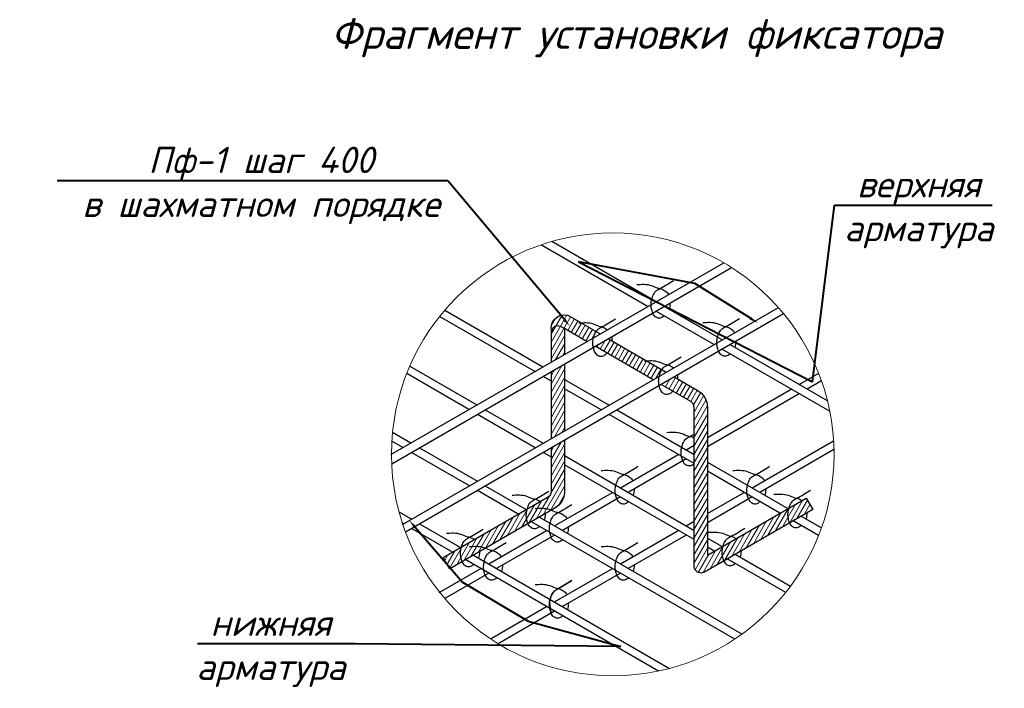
# Model space of a CAD drawing. Header units: millimetres. Extents: x -33345 to 4712671, y -3392 to 121473.
# Tile 216 of 256: x 1174133 to 1179743, y 53737 to 57544. Entities that reach past the tile are written whole.
import ezdxf
from ezdxf import colors
from ezdxf.entities.mleader import LeaderData, LeaderLine
from ezdxf.math import Vec2, Vec3

# ---------------------------------------------------------------- set-up
doc = ezdxf.new("R2010")
doc.units = ezdxf.units.MM
for name, color, linetype, lineweight in [('rrr', 5, 'Continuous', 13), ('STR. Vinoski', 220, 'Continuous', 13), ('КЖ Текст', 250, 'Continuous', 15)]:
    doc.layers.add(name, color=color, linetype=linetype, lineweight=lineweight)
doc.styles.get("Standard").update_dxf_attribs({"font": 'arial.ttf'})
doc.styles.add('ГОСТ 2.304', font='cs_gost2304.shx', dxfattribs={"oblique": 15})

# ---------------------------------------------------------------- blocks, each defined once
blk = doc.blocks.new('ADGSF')
at = {"layer": 'STR. Vinoski'}
h = blk.add_hatch(dxfattribs=at)
h.set_pattern_fill('ANSI31', color=0, scale=7.5, angle=15)
h.set_pattern_definition([(60, (-48494804.803, 22542901.186), (-20.6222299, 11.90625), [])])
edge = h.paths.add_edge_path()
edge.add_line((-47951710, 22645664.3), (-47951808.2, 22645607.6))
edge.add_spline(control_points=[(-47951808.2, 22645607.6), (-47951809.4, 22645603.3), (-47951812.2, 22645590.8), (-47951814.6, 22645570.5), (-47951812.2, 22645546.4), (-47951807, 22645531.3), (-47951803.7, 22645523.6), (-47951803.7, 22645523.6)], knot_values=[10.896922, 10.896922, 10.896922, 10.896922, 11.258507, 11.919764, 12.519257, 13.186993, 13.187028, 13.187028, 13.187028, 13.187028], degree=3, periodic=0)
edge.add_line((-47951803.7, 22645523.6), (-47951672.5, 22645599.3))
edge.add_line((-47951672.5, 22645599.3), (-47951710, 22645664.3))
edge = h.paths.add_edge_path()
edge.add_spline(control_points=[(-47951803.7, 22645523.6), (-47951803.7, 22645523.6), (-47951807, 22645531.3), (-47951812.2, 22645546.4), (-47951814.6, 22645570.5), (-47951812.2, 22645590.8), (-47951809.4, 22645603.3), (-47951808.2, 22645607.6)], knot_values=[10.896922, 10.896922, 10.896922, 10.896922, 10.896957, 11.564693, 12.164186, 12.825443, 13.187028, 13.187028, 13.187028, 13.187028], degree=3, periodic=0)
edge.add_line((-47951808.2, 22645607.6), (-47952183.2, 22645391.1))
edge.add_spline(control_points=[(-47952183.2, 22645391.1), (-47952184.4, 22645386.8), (-47952187.2, 22645374.3), (-47952189.6, 22645354), (-47952187.2, 22645329.9), (-47952182.1, 22645314.8), (-47952178.7, 22645307.1), (-47952178.7, 22645307.1)], knot_values=[10.896837, 10.896837, 10.896837, 10.896837, 11.258357, 11.919614, 12.519107, 13.186843, 13.186963, 13.186963, 13.186963, 13.186963], degree=3, periodic=0)
edge.add_line((-47952178.7, 22645307.1), (-47951803.7, 22645523.6))
edge = h.paths.add_edge_path()
edge.add_spline(control_points=[(-47952178.7, 22645307.1), (-47952178.7, 22645307.1), (-47952182.1, 22645314.8), (-47952187.2, 22645329.9), (-47952189.6, 22645354), (-47952187.2, 22645374.3), (-47952184.4, 22645386.8), (-47952183.2, 22645391.1)], knot_values=[10.896837, 10.896837, 10.896837, 10.896837, 10.896957, 11.564693, 12.164186, 12.825443, 13.186963, 13.186963, 13.186963, 13.186963], degree=3, periodic=0)
edge.add_line((-47952183.2, 22645391.1), (-47952272.9, 22645339.3))
edge.add_line((-47952272.9, 22645339.3), (-47952272.9, 22646180.8))
edge.add_line((-47952272.9, 22646180.8), (-47952276.6, 22646209.4))
edge.add_line((-47952276.6, 22646209.4), (-47952288.3, 22646237.6))
edge.add_line((-47952288.3, 22646237.6), (-47952306.9, 22646261.4))
edge.add_line((-47952306.9, 22646261.4), (-47952330.3, 22646278.9))
edge.add_line((-47952330.3, 22646278.9), (-47952462, 22646354.9))
edge.add_line((-47952462, 22646354.9), (-47952537, 22646311.6))
edge.add_line((-47952537, 22646311.6), (-47952367.3, 22646213.7))
edge.add_line((-47952367.3, 22646213.7), (-47952353.1, 22646199.9))
edge.add_line((-47952353.1, 22646199.9), (-47952347.9, 22646180.8))
edge.add_line((-47952347.9, 22646180.8), (-47952347.9, 22645274.3))
edge.add_line((-47952347.9, 22645274.3), (-47952343.7, 22645257))
edge.add_line((-47952343.7, 22645257), (-47952329, 22645241.7))
edge.add_line((-47952329, 22645241.7), (-47952310.4, 22645236.8))
edge.add_line((-47952310.4, 22645236.8), (-47952290, 22645242.8))
edge.add_line((-47952290, 22645242.8), (-47952178.7, 22645307.1))
edge = h.paths.add_edge_path()
edge.add_line((-47952837, 22646571.4), (-47952912, 22646528.1))
edge.add_line((-47952912, 22646528.1), (-47952582, 22646337.6))
edge.add_line((-47952582, 22646337.6), (-47952547.1, 22646357.8))
edge.add_spline(control_points=[(-47952547.1, 22646357.8), (-47952545.4, 22646365.9), (-47952541.7, 22646378.9), (-47952535.6, 22646391.4), (-47952532.8, 22646395.8)], knot_values=[12.933627, 12.933627, 12.933627, 12.933627, 13.601853, 14.015474, 14.015474, 14.015474, 14.015474], degree=3, periodic=0)
edge.add_line((-47952532.8, 22646395.8), (-47952837, 22646571.4))
edge = h.paths.add_edge_path()
edge.add_line((-47953068.3, 22646704.9), (-47953092.2, 22646707.5))
edge.add_line((-47953092.2, 22646707.5), (-47953113, 22646703.3))
edge.add_line((-47953113, 22646703.3), (-47953132.6, 22646693))
edge.add_line((-47953132.6, 22646693), (-47953147.8, 22646678.1))
edge.add_line((-47953147.8, 22646678.1), (-47953158.6, 22646658.5))
edge.add_line((-47953158.6, 22646658.5), (-47953163.2, 22646632.4))
edge.add_line((-47953163.2, 22646632.4), (-47953161.3, 22646615.4))
edge.add_line((-47953161.3, 22646615.4), (-47953151.8, 22646633.4))
edge.add_line((-47953151.8, 22646633.4), (-47953139.8, 22646641.8))
edge.add_line((-47953139.8, 22646641.8), (-47953124.6, 22646645.1))
edge.add_line((-47953124.6, 22646645.1), (-47953105.8, 22646640))
edge.add_line((-47953105.8, 22646640), (-47953086.3, 22646628.7))
edge.add_line((-47953086.3, 22646628.7), (-47952958.8, 22646555.1))
edge.add_line((-47952958.8, 22646555.1), (-47952921.7, 22646576.4))
edge.add_spline(control_points=[(-47952921.7, 22646576.4), (-47952920, 22646583.8), (-47952916.4, 22646596.1), (-47952910.6, 22646607.9), (-47952907.8, 22646612.3)], knot_values=[12.992783, 12.992783, 12.992783, 12.992783, 13.601853, 14.015474, 14.015474, 14.015474, 14.015474], degree=3, periodic=0)
edge.add_line((-47952907.8, 22646612.3), (-47953068.3, 22646704.9))
h.paths.add_polyline_path([(-47953086.3, 22646628.7), (-47953105.8, 22646640), (-47953124.6, 22646645.1), (-47953139.8, 22646641.8), (-47953151.8, 22646633.4), (-47953161.3, 22646615.4), (-47953161.3, 22646438.7), (-47953086.3, 22646481.8)])
h.paths.add_polyline_path([(-47953086.3, 22646427.6), (-47953161.3, 22646384.3), (-47953161.3, 22646003.2), (-47953086.3, 22646046.5)])
edge = h.paths.add_edge_path()
edge.add_line((-47953086.3, 22645994.5), (-47953161.3, 22645951.2))
edge.add_line((-47953161.3, 22645951.2), (-47953161.3, 22645699.5))
edge.add_line((-47953161.3, 22645699.5), (-47953167.2, 22645683.2))
edge.add_line((-47953167.2, 22645683.2), (-47953179.8, 22645671.4))
edge.add_line((-47953179.8, 22645671.4), (-47953299.2, 22645602.3))
edge.add_spline(control_points=[(-47953299.2, 22645602.3), (-47953300.4, 22645598), (-47953303.2, 22645585.6), (-47953305.6, 22645565.3), (-47953303.2, 22645541.2), (-47953298, 22645526.1), (-47953294.7, 22645518.4)], knot_values=[10.896957, 10.896957, 10.896957, 10.896957, 11.256054, 11.917311, 12.516804, 13.18454, 13.18454, 13.18454, 13.18454], degree=3, periodic=0)
edge.add_line((-47953294.7, 22645518.4), (-47953161.4, 22645595.3))
edge.add_spline(control_points=[(-47953161.4, 22645595.3), (-47953164.6, 22645596.7), (-47953180.9, 22645603.1), (-47953212.3, 22645607.5), (-47953240, 22645605.4), (-47953253.6, 22645604.3)], knot_values=[0, 0, 0, 0, 0.274043, 1.400742, 2.49122, 2.49122, 2.49122, 2.49122], degree=3, periodic=0)
edge.add_spline(control_points=[(-47953197.3, 22645600.5), (-47953197.4, 22645602), (-47953197.6, 22645603.5), (-47953197.9, 22645604.9)], knot_values=[5.777562, 5.777562, 5.777562, 5.777562, 5.894203, 5.894203, 5.894203, 5.894203], degree=3, periodic=0)
edge.add_spline(control_points=[(-47953253.6, 22645604.3), (-47953240, 22645605.4), (-47953212.3, 22645607.5), (-47953180.9, 22645603.1), (-47953164.6, 22645596.7), (-47953161.4, 22645595.3)], knot_values=[0, 0, 0, 0, 1.090478, 2.217177, 2.49122, 2.49122, 2.49122, 2.49122], degree=3, periodic=0)
edge.add_line((-47953161.4, 22645595.3), (-47953142.3, 22645606.4))
edge.add_line((-47953142.3, 22645606.4), (-47953119.2, 22645624.1))
edge.add_line((-47953119.2, 22645624.1), (-47953103, 22645644.3))
edge.add_line((-47953103, 22645644.3), (-47953091.2, 22645670.2))
edge.add_line((-47953091.2, 22645670.2), (-47953086.3, 22645696.3))
edge.add_line((-47953086.3, 22645696.3), (-47953086.3, 22645994.5))
edge = h.paths.add_edge_path()
edge.add_spline(control_points=[(-47953294.7, 22645518.4), (-47953298, 22645526.1), (-47953303.2, 22645541.2), (-47953305.6, 22645565.3), (-47953303.2, 22645585.6), (-47953300.4, 22645598), (-47953299.2, 22645602.3)], knot_values=[10.896957, 10.896957, 10.896957, 10.896957, 11.564693, 12.164186, 12.825443, 13.18454, 13.18454, 13.18454, 13.18454], degree=3, periodic=0)
edge.add_line((-47953299.2, 22645602.3), (-47953673.8, 22645385.8))
edge.add_spline(control_points=[(-47953673.8, 22645385.8), (-47953675, 22645381.4), (-47953677.8, 22645369), (-47953680.3, 22645348.7), (-47953677.9, 22645324.6), (-47953672.8, 22645309.6), (-47953669.5, 22645302)], knot_values=[10.905248, 10.905248, 10.905248, 10.905248, 11.268018, 11.929275, 12.528769, 13.188214, 13.188214, 13.188214, 13.188214], degree=3, periodic=0)
edge.add_line((-47953669.5, 22645302), (-47953294.7, 22645518.4))
edge = h.paths.add_edge_path()
edge.add_spline(control_points=[(-47953669.5, 22645302), (-47953672.8, 22645309.6), (-47953677.9, 22645324.6), (-47953680.3, 22645348.7), (-47953677.8, 22645369), (-47953675, 22645381.4), (-47953673.8, 22645385.8)], knot_values=[10.905248, 10.905248, 10.905248, 10.905248, 11.564693, 12.164186, 12.825443, 13.188214, 13.188214, 13.188214, 13.188214], degree=3, periodic=0)
edge.add_line((-47953673.8, 22645385.8), (-47953777.8, 22645325.7))
edge.add_line((-47953777.8, 22645325.7), (-47953740.5, 22645261))
edge.add_line((-47953740.5, 22645261), (-47953669.5, 22645302))
at = {"color": 0, "ltscale": 1000}
for p, q in [((-47953218.2, 22647106.5), (-47952610.2, 22646755.5)), ((-47952565.1, 22646781.4), (-47953159.9, 22647124.8)), ((-47954075.9, 22645913), (-47952179, 22647003.3)), ((-47954071.6, 22645858.7), (-47952135.2, 22646976.7)), ((-47954010.8, 22645512.7), (-47951868.3, 22646749.7)), ((-47952189.2, 22646564.4), (-47952519.2, 22646754.9)), ((-47953992.8, 22645471.1), (-47951838.6, 22646714.9)), ((-47953255.7, 22646384.4), (-47953798.6, 22646697.9)), ((-47953769.6, 22646733.1), (-47953210.6, 22646410.4)), ((-47953147.8, 22646678.1), (-47953132.6, 22646693)), ((-47953132.6, 22646693), (-47953113, 22646703.3)), ((-47953113, 22646703.3), (-47953092.2, 22646707.5)), ((-47953092.2, 22646707.5), (-47953068.3, 22646704.9)), ((-47953068.3, 22646704.9), (-47952883.6, 22646598.3)), ((-47952564.2, 22646728.9), (-47952234.2, 22646538.4)), ((-47953163.2, 22646632.4), (-47953158.6, 22646658.5)), ((-47953161.3, 22646615.4), (-47953163.2, 22646632.4)), ((-47953151.8, 22646633.4), (-47953161.3, 22646615.4)), ((-47953158.6, 22646658.5), (-47953147.8, 22646678.1)), ((-47953139.8, 22646641.8), (-47953151.8, 22646633.4)), ((-47953124.6, 22646645.1), (-47953139.8, 22646641.8)), ((-47953105.8, 22646640), (-47953124.6, 22646645.1)), ((-47953086.3, 22646628.7), (-47953105.8, 22646640)), ((-47953161.3, 22646438.7), (-47953161.3, 22646615.4)), ((-47952957, 22646554.1), (-47953086.3, 22646628.7)), ((-47953086.3, 22646628.7), (-47953086.3, 22646481.8)), ((-47952582, 22646337.6), (-47952912, 22646528.1)), ((-47952837, 22646571.4), (-47952507, 22646380.9)), ((-47951588.6, 22646217.6), (-47952144.2, 22646538.4)), ((-47952189.2, 22646512.4), (-47951575.3, 22646158)), ((-47953968.5, 22646415), (-47953586.4, 22646194.3)), ((-47953086.3, 22646427.6), (-47953086.3, 22646046.5)), ((-47953631.5, 22646168.4), (-47953985.9, 22646373)), ((-47953161.3, 22646329.9), (-47953208.3, 22646357.1)), ((-47953161.3, 22646003.2), (-47953161.3, 22646384.3)), ((-47952462, 22646354.9), (-47952330.3, 22646278.9)), ((-47951749.5, 22646310.5), (-47951638.6, 22646374.5)), ((-47953086.3, 22646338.6), (-47952833.3, 22646192.5)), ((-47952367.3, 22646213.7), (-47952537, 22646311.6)), ((-47951622.7, 22646331.7), (-47951704.5, 22646284.5)), ((-47952878.3, 22646166.6), (-47953086.3, 22646286.6)), ((-47952330.3, 22646278.9), (-47952306.9, 22646261.4)), ((-47952306.9, 22646261.4), (-47952288.3, 22646237.6)), ((-47952288.3, 22646237.6), (-47952276.6, 22646209.4)), ((-47952272.9, 22646008.3), (-47951794.5, 22646284.5)), ((-47951749.5, 22646258.5), (-47952272.9, 22645956.4)), ((-47952353.1, 22646199.9), (-47952367.3, 22646213.7)), ((-47952347.9, 22646180.8), (-47952353.1, 22646199.9)), ((-47952276.6, 22646209.4), (-47952272.9, 22646180.8)), ((-47953253.3, 22645950.1), (-47953583.3, 22646140.6)), ((-47953538.3, 22646166.6), (-47953208.3, 22645976)), ((-47952347.9, 22645860.3), (-47952833.3, 22646140.6)), ((-47952788.3, 22646166.6), (-47952348.6, 22645912.7)), ((-47952347.9, 22645274.3), (-47952347.9, 22646180.8)), ((-47952272.9, 22646180.8), (-47952272.9, 22645339.3)), ((-47954066.5, 22646038.5), (-47953962.2, 22645978.3)), ((-47954007.3, 22645952.4), (-47954070.5, 22645988.8)), ((-47953086.3, 22645994.5), (-47953086.3, 22645696.3)), ((-47952393.6, 22645938.7), (-47952347.9, 22645965)), ((-47952018.6, 22645722.2), (-47951553.6, 22645990.6)), ((-47953628.3, 22645733.6), (-47953958.3, 22645924.1)), ((-47953913.3, 22645950.1), (-47953583.3, 22645759.5)), ((-47953161.3, 22645896.9), (-47953208.3, 22645924.1)), ((-47953161.3, 22645699.5), (-47953161.3, 22645951.2)), ((-47953086.3, 22645905.6), (-47952347.9, 22645480.1)), ((-47952768.6, 22645722.2), (-47952438.6, 22645912.7)), ((-47951551.5, 22645939.8), (-47951973.6, 22645696.2)), ((-47952347.9, 22645427.3), (-47953086.3, 22645853.6)), ((-47952393.6, 22645886.7), (-47952723.6, 22645696.2)), ((-47952272.9, 22645869), (-47951814.2, 22645604.1)), ((-47951859.2, 22645578.2), (-47952272.9, 22645817)), ((-47953538.3, 22645733.6), (-47953305.2, 22645599)), ((-47953350.2, 22645573), (-47953583.3, 22645707.6)), ((-47953179.8, 22645671.4), (-47953167.2, 22645683.2)), ((-47953167.2, 22645683.2), (-47953161.3, 22645699.5)), ((-47953143.6, 22645505.6), (-47952813.6, 22645696.2)), ((-47953086.3, 22645696.3), (-47953091.2, 22645670.2)), ((-47952272.9, 22645575.3), (-47952063.6, 22645696.2)), ((-47953777.8, 22645325.7), (-47953179.8, 22645671.4)), ((-47953119.2, 22645624.1), (-47953142.3, 22645606.4)), ((-47953103, 22645644.3), (-47953119.2, 22645624.1)), ((-47953091.2, 22645670.2), (-47953103, 22645644.3)), ((-47952768.6, 22645670.2), (-47953098.6, 22645479.7)), ((-47952018.6, 22645670.2), (-47952272.9, 22645523.4)), ((-47952272.9, 22645339.3), (-47951710, 22645664.3)), ((-47951710, 22645664.3), (-47951672.5, 22645599.3)), ((-47953958.3, 22645543), (-47954029.1, 22645583.9)), ((-47953142.3, 22645606.4), (-47953740.5, 22645261)), ((-47951672.5, 22645599.3), (-47952290, 22645242.8)), ((-47954003.3, 22645517), (-47954014.3, 22645523.4)), ((-47953913.3, 22645517), (-47953679.9, 22645382.3)), ((-47952117.1, 22644861), (-47953275.1, 22645529.6)), ((-47953230.2, 22645555.7), (-47952075.4, 22644889)), ((-47952393.6, 22645505.6), (-47952347.9, 22645532)), ((-47951638.8, 22645451), (-47951784.2, 22645534.9)), ((-47951739.2, 22645560.8), (-47951623, 22645493.8)), ((-47953724.9, 22645356.3), (-47953958.3, 22645491.1)), ((-47953518.6, 22645289.1), (-47953188.6, 22645479.7)), ((-47953143.6, 22645453.7), (-47953473.6, 22645263.2)), ((-47952768.6, 22645289.1), (-47952438.6, 22645479.7)), ((-47952393.6, 22645453.7), (-47952723.6, 22645263.2)), ((-47952272.9, 22645436), (-47952189.2, 22645387.7)), ((-47952234.2, 22645361.7), (-47952272.9, 22645384)), ((-47952114.2, 22645344.3), (-47951799, 22645162.4)), ((-47953740.5, 22645261), (-47953777.8, 22645325.7)), ((-47952552.2, 22644679.3), (-47953649.9, 22645313)), ((-47953604.9, 22645339), (-47952488.5, 22644694.4)), ((-47951826.7, 22645126.4), (-47952159.2, 22645318.4)), ((-47953800.7, 22645126.2), (-47953563.6, 22645263.2)), ((-47953518.6, 22645237.2), (-47953769.2, 22645092.5)), ((-47953143.6, 22645072.6), (-47952813.6, 22645263.2)), ((-47952768.6, 22645237.2), (-47953098.6, 22645046.7)), ((-47952343.7, 22645257), (-47952347.9, 22645274.3)), ((-47952329, 22645241.7), (-47952343.7, 22645257)), ((-47952310.4, 22645236.8), (-47952329, 22645241.7)), ((-47952290, 22645242.8), (-47952310.4, 22645236.8)), ((-47953044.6, 22645195.3), (-47953147.2, 22645132.6)), ((-47953147.2, 22645132.6), (-47953162.4, 22645109.6)), ((-47953162.4, 22645109.6), (-47953171.9, 22645072.1)), ((-47953171.9, 22645072.1), (-47953169.5, 22645035.6)), ((-47953508.4, 22644862), (-47953188.6, 22645046.7)), ((-47953143.6, 22645020.7), (-47953465.5, 22644834.8)), ((-47953169.5, 22645035.6), (-47953163.1, 22645009.4)), ((-47953163.1, 22645009.4), (-47953156.5, 22644997))]:
    blk.add_line(p, q, dxfattribs=at)
at = {"color": 0}
for points, knots in [([(-47952674.2, 22646879.6), (-47952660.6, 22646880.6), (-47952633, 22646882.8), (-47952591.6, 22646876.9), (-47952560.6, 22646859.7), (-47952530.3, 22646855.2), (-47952509.6, 22646841.4), (-47952497, 22646829.2), (-47952493.2, 22646822.7)], [0, 0, 0, 0, 1.090478, 2.217177, 3.279232, 3.887978, 4.62741, 5.242126, 5.242126, 5.242126, 5.242126]), ([(-47952518.3, 22646702.4), (-47952524, 22646697.2), (-47952535.9, 22646687.4), (-47952560.9, 22646688.3), (-47952576.6, 22646702.3), (-47952585.6, 22646720.9), (-47952592.2, 22646740.4), (-47952594.7, 22646764.6), (-47952591.6, 22646790.1), (-47952584.5, 22646816.6), (-47952569.5, 22646843.6), (-47952523.5, 22646865.8), (-47952490.2, 22646887.1), (-47952465.3, 22646903.5)], [8.714046, 8.714046, 8.714046, 8.714046, 9.311899, 9.91799, 10.524081, 10.896957, 11.564693, 12.164186, 12.825443, 13.601853, 14.371381, 15.187807, 17.575985, 17.575985, 17.575985, 17.575985]), ([(-47952486.1, 22646774), (-47952486.6, 22646761.6), (-47952487.2, 22646749.6), (-47952491.2, 22646738.7), (-47952491.2, 22646738.7)], [6.5542236, 6.5542236, 6.5542236, 6.5542236, 7.5056733, 7.5056733, 7.5056733, 7.5056733, 7.5056733]), ([(-47952143.3, 22646485.9), (-47952149, 22646480.7), (-47952160.9, 22646470.9), (-47952185.9, 22646471.8), (-47952201.6, 22646485.8), (-47952210.6, 22646504.4), (-47952217.2, 22646523.9), (-47952219.7, 22646548.1), (-47952216.6, 22646573.6), (-47952209.5, 22646600.1), (-47952194.5, 22646627.1), (-47952148.5, 22646649.3), (-47952115.2, 22646670.6), (-47952090.3, 22646687)], [8.714046, 8.714046, 8.714046, 8.714046, 9.311899, 9.91799, 10.524081, 10.896957, 11.564693, 12.164186, 12.825443, 13.601853, 14.371381, 15.187807, 17.575985, 17.575985, 17.575985, 17.575985]), ([(-47953005.9, 22646661.4), (-47952992.3, 22646662.4), (-47952964.7, 22646664.6), (-47952923.3, 22646658.7), (-47952892.3, 22646641.5), (-47952862.5, 22646637.1), (-47952848.6, 22646628.1), (-47952841.6, 22646622.5)], [0, 0, 0, 0, 1.090478, 2.217177, 3.279232, 3.887978, 4.588461, 4.588461, 4.588461, 4.588461]), ([(-47952844.7, 22646489.3), (-47952846.4, 22646487.5), (-47952853.8, 22646480.5), (-47952867.6, 22646469.2), (-47952892.6, 22646470.1), (-47952908.3, 22646484.1), (-47952917.3, 22646502.7), (-47952923.9, 22646522.2), (-47952926.4, 22646546.4), (-47952923.3, 22646571.9), (-47952916.2, 22646598.4), (-47952901.2, 22646625.4), (-47952855.2, 22646647.6), (-47952821.9, 22646668.9), (-47952797, 22646685.3)], [8.525034, 8.525034, 8.525034, 8.525034, 8.714046, 9.311899, 9.91799, 10.524081, 10.896957, 11.564693, 12.164186, 12.825443, 13.601853, 14.371381, 15.187807, 17.575985, 17.575985, 17.575985, 17.575985]), ([(-47952299.2, 22646663.1), (-47952285.6, 22646664.1), (-47952258, 22646666.3), (-47952216.6, 22646660.4), (-47952185.6, 22646643.2), (-47952155.3, 22646638.7), (-47952134.6, 22646624.9), (-47952121.8, 22646612.5), (-47952117.9, 22646605.8), (-47952117.8, 22646605.6)], [0, 0, 0, 0, 1.090478, 2.217177, 3.279232, 3.887978, 4.62741, 5.242126, 5.261108, 5.261108, 5.261108, 5.261108]), ([(-47952111.1, 22646557.5), (-47952111.6, 22646545.1), (-47952112.2, 22646533.1), (-47952116.2, 22646522.2), (-47952116.2, 22646522.2)], [6.5542236, 6.5542236, 6.5542236, 6.5542236, 7.5056733, 7.5056733, 7.5056733, 7.5056733, 7.5056733]), ([(-47952469.7, 22646272.8), (-47952471.4, 22646271), (-47952478.8, 22646264), (-47952492.6, 22646252.7), (-47952517.6, 22646253.6), (-47952533.3, 22646267.6), (-47952542.3, 22646286.2), (-47952548.9, 22646305.7), (-47952551.4, 22646329.9), (-47952548.3, 22646355.4), (-47952541.2, 22646381.9), (-47952526.2, 22646408.9), (-47952480.2, 22646431.1), (-47952446.9, 22646452.4), (-47952422, 22646468.8)], [8.525034, 8.525034, 8.525034, 8.525034, 8.714046, 9.311899, 9.91799, 10.524081, 10.896957, 11.564693, 12.164186, 12.825443, 13.601853, 14.371381, 15.187807, 17.575985, 17.575985, 17.575985, 17.575985]), ([(-47952630.9, 22646444.8), (-47952617.3, 22646445.9), (-47952589.7, 22646448.1), (-47952548.3, 22646442.2), (-47952517.3, 22646425), (-47952487, 22646420.5), (-47952472.7, 22646411), (-47952465.4, 22646405), (-47952465.4, 22646405)], [0, 0, 0, 0, 1.090478, 2.217177, 3.279232, 3.887978, 4.62741, 4.629305, 4.629305, 4.629305, 4.629305]), ([(-47952503.2, 22646037.8), (-47952489.7, 22646038.8), (-47952462, 22646041), (-47952420.7, 22646035.1), (-47952389.6, 22646017.9), (-47952363.5, 22646014), (-47952352.2, 22646008.1), (-47952347.9, 22646005.4)], [0, 0, 0, 0, 1.090478, 2.217177, 3.279232, 3.887978, 4.297092, 4.297092, 4.297092, 4.297092]), ([(-47952347.9, 22645860.3), (-47952353.3, 22645855.2), (-47952365.1, 22645845.6), (-47952389.9, 22645846.5), (-47952405.6, 22645860.6), (-47952414.6, 22645879.1), (-47952421.3, 22645898.6), (-47952423.7, 22645922.8), (-47952420.6, 22645948.3), (-47952413.5, 22645974.9), (-47952398.5, 22646001.8), (-47952372.1, 22646014.6), (-47952355.4, 22646023.8), (-47952347.9, 22646028.1)], [8.728879, 8.728879, 8.728879, 8.728879, 9.311899, 9.91799, 10.524081, 10.896957, 11.564693, 12.164186, 12.825443, 13.601853, 14.371381, 15.187807, 15.88467, 15.88467, 15.88467, 15.88467]), ([(-47952722.6, 22645643.7), (-47952728.3, 22645638.5), (-47952740.2, 22645628.7), (-47952765.2, 22645629.5), (-47952780.9, 22645643.6), (-47952789.9, 22645662.1), (-47952796.6, 22645681.7), (-47952799, 22645705.9), (-47952795.9, 22645731.3), (-47952788.8, 22645757.9), (-47952773.8, 22645784.9), (-47952727.9, 22645807.1), (-47952694.5, 22645828.3), (-47952669.6, 22645844.8)], [8.714046, 8.714046, 8.714046, 8.714046, 9.311899, 9.91799, 10.524081, 10.896957, 11.564693, 12.164186, 12.825443, 13.601853, 14.371381, 15.187807, 17.575985, 17.575985, 17.575985, 17.575985]), ([(-47951972.6, 22645643.7), (-47951972.6, 22645643.7), (-47951978.3, 22645638.5), (-47951990.2, 22645628.7), (-47952015.2, 22645629.5), (-47952030.9, 22645643.6), (-47952039.9, 22645662.1), (-47952046.6, 22645681.7), (-47952049, 22645705.9), (-47952045.9, 22645731.3), (-47952038.8, 22645757.9), (-47952023.8, 22645784.9), (-47951977.9, 22645807.1), (-47951944.5, 22645828.3), (-47951919.6, 22645844.8)], [8.714046, 8.714046, 8.714046, 8.714046, 8.714046, 9.311899, 9.91799, 10.524081, 10.896957, 11.564693, 12.164186, 12.825443, 13.601853, 14.371381, 15.187807, 17.575985, 17.575985, 17.575985, 17.575985]), ([(-47952878.6, 22645820.8), (-47952865, 22645821.9), (-47952837.3, 22645824), (-47952796, 22645818.2), (-47952764.9, 22645801), (-47952734.7, 22645796.4), (-47952713.9, 22645782.7), (-47952701.1, 22645770.3), (-47952697.3, 22645763.6), (-47952697.1, 22645763.4)], [0, 0, 0, 0, 1.090478, 2.217177, 3.279232, 3.887978, 4.62741, 5.242126, 5.261108, 5.261108, 5.261108, 5.261108]), ([(-47952128.6, 22645820.8), (-47952115, 22645821.9), (-47952087.3, 22645824), (-47952046, 22645818.2), (-47952014.9, 22645801), (-47951984.7, 22645796.4), (-47951963.9, 22645782.7), (-47951951.1, 22645770.3), (-47951947.3, 22645763.6), (-47951947.1, 22645763.4)], [0, 0, 0, 0, 1.090478, 2.217177, 3.279232, 3.887978, 4.62741, 5.242126, 5.261108, 5.261108, 5.261108, 5.261108]), ([(-47953385.2, 22645680.3), (-47953371.6, 22645681.3), (-47953343.9, 22645683.5), (-47953302.6, 22645677.6), (-47953271.6, 22645660.5), (-47953243.7, 22645656.3), (-47953231.1, 22645649), (-47953225.5, 22645644.9)], [0, 0, 0, 0, 1.090478, 2.217177, 3.279232, 3.887978, 4.435555, 4.435555, 4.435555, 4.435555]), ([(-47953229.2, 22645503.1), (-47953229.2, 22645503.1), (-47953234.9, 22645497.9), (-47953246.9, 22645488.2), (-47953271.8, 22645489), (-47953287.5, 22645503.1), (-47953296.5, 22645521.6), (-47953303.2, 22645541.2), (-47953305.6, 22645565.3), (-47953302.5, 22645590.8), (-47953295.4, 22645617.4), (-47953280.5, 22645644.4), (-47953234.5, 22645666.5), (-47953201.1, 22645687.8), (-47953176.2, 22645704.3)], [8.714046, 8.714046, 8.714046, 8.714046, 8.714046, 9.311899, 9.91799, 10.524081, 10.896957, 11.564693, 12.164186, 12.825443, 13.601853, 14.371381, 15.187807, 17.575985, 17.575985, 17.575985, 17.575985]), ([(-47951940.4, 22645715.3), (-47951940.4, 22645715.3), (-47951940.9, 22645702.9), (-47951941.5, 22645690.9), (-47951945.5, 22645680), (-47951945.5, 22645680)], [6.5542235, 6.5542235, 6.5542235, 6.5542235, 6.5542236, 7.5056733, 7.5056733, 7.5056733, 7.5056733, 7.5056733]), ([(-47951894.2, 22645685.5), (-47951880.6, 22645686.5), (-47951852.9, 22645688.7), (-47951811.6, 22645682.8), (-47951780.5, 22645665.7), (-47951752.7, 22645661.5), (-47951740.1, 22645654.2), (-47951734.5, 22645650.1)], [0, 0, 0, 0, 1.090478, 2.217177, 3.279232, 3.887978, 4.434966, 4.434966, 4.434966, 4.434966]), ([(-47951738.2, 22645508.3), (-47951738.2, 22645508.3), (-47951743.9, 22645503.1), (-47951755.8, 22645493.3), (-47951780.8, 22645494.2), (-47951796.5, 22645508.3), (-47951805.5, 22645526.8), (-47951812.2, 22645546.4), (-47951814.6, 22645570.5), (-47951811.5, 22645596), (-47951804.4, 22645622.6), (-47951789.5, 22645649.6), (-47951743.5, 22645671.7), (-47951710.1, 22645693), (-47951685.2, 22645709.5)], [8.714046, 8.714046, 8.714046, 8.714046, 8.714046, 9.311899, 9.91799, 10.524081, 10.896957, 11.564693, 12.164186, 12.825443, 13.601853, 14.371381, 15.187807, 17.575985, 17.575985, 17.575985, 17.575985]), ([(-47953097.6, 22645427.2), (-47953097.6, 22645427.2), (-47953103.3, 22645421.9), (-47953115.2, 22645412.2), (-47953140.2, 22645413), (-47953155.9, 22645427.1), (-47953164.9, 22645445.6), (-47953171.6, 22645465.2), (-47953174, 22645489.4), (-47953170.9, 22645514.8), (-47953163.8, 22645541.4), (-47953148.8, 22645568.4), (-47953102.9, 22645590.5), (-47953069.5, 22645611.8), (-47953044.6, 22645628.3)], [8.714046, 8.714046, 8.714046, 8.714046, 8.714046, 9.311899, 9.91799, 10.524081, 10.896957, 11.564693, 12.164186, 12.825443, 13.601853, 14.371381, 15.187807, 17.575985, 17.575985, 17.575985, 17.575985]), ([(-47953253.6, 22645604.3), (-47953240, 22645605.4), (-47953212.3, 22645607.5), (-47953171, 22645601.7), (-47953139.9, 22645584.5), (-47953109.7, 22645579.9), (-47953088.9, 22645566.1), (-47953076.1, 22645553.8), (-47953072.3, 22645547.1), (-47953072.1, 22645546.9)], [0, 0, 0, 0, 1.090478, 2.217177, 3.279232, 3.887978, 4.62741, 5.242126, 5.261108, 5.261108, 5.261108, 5.261108]), ([(-47953197.1, 22645574.8), (-47953197.1, 22645574.8), (-47953197.5, 22645562.4), (-47953198.1, 22645550.3), (-47953202.1, 22645539.5), (-47953202.1, 22645539.5)], [6.5542236, 6.5542236, 6.5542236, 6.5542236, 6.5542236, 7.5056733, 7.5056733, 7.5056733, 7.5056733, 7.5056733]), ([(-47951706.1, 22645580), (-47951706.5, 22645567.6), (-47951707.1, 22645555.5), (-47951711.1, 22645544.6), (-47951711.1, 22645544.6)], [6.5543815, 6.5543815, 6.5543815, 6.5543815, 7.5056733, 7.5056733, 7.5056733, 7.5056733, 7.5056733]), ([(-47953759.9, 22645463.6), (-47953746.3, 22645464.7), (-47953718.6, 22645466.8), (-47953677.3, 22645461), (-47953646.2, 22645443.8), (-47953618.4, 22645439.6), (-47953605.9, 22645432.4), (-47953600.3, 22645428.3)], [0, 0, 0, 0, 1.090478, 2.217177, 3.279232, 3.887978, 4.432769, 4.432769, 4.432769, 4.432769]), ([(-47953603.9, 22645286.5), (-47953603.9, 22645286.5), (-47953609.6, 22645281.2), (-47953621.5, 22645271.5), (-47953646.5, 22645272.3), (-47953662.2, 22645286.4), (-47953671.2, 22645304.9), (-47953677.9, 22645324.5), (-47953680.3, 22645348.7), (-47953677.2, 22645374.1), (-47953670.1, 22645400.7), (-47953655.1, 22645427.7), (-47953609.2, 22645449.8), (-47953575.8, 22645471.1), (-47953550.9, 22645487.6)], [8.714046, 8.714046, 8.714046, 8.714046, 8.714046, 9.311899, 9.91799, 10.524081, 10.896957, 11.564693, 12.164186, 12.825443, 13.601853, 14.371381, 15.187807, 17.575985, 17.575985, 17.575985, 17.575985]), ([(-47953065.4, 22645498.8), (-47953065.4, 22645498.8), (-47953065.9, 22645486.4), (-47953066.5, 22645474.3), (-47953070.5, 22645463.5)], [6.5542236, 6.5542236, 6.5542236, 6.5542236, 6.5542236, 7.5056733, 7.5056733, 7.5056733, 7.5056733]), ([(-47952269.2, 22645469), (-47952255.6, 22645470), (-47952228, 22645472.2), (-47952186.6, 22645466.3), (-47952155.6, 22645449.2), (-47952127.7, 22645445), (-47952115.1, 22645437.7), (-47952109.5, 22645433.6)], [0, 0, 0, 0, 1.090478, 2.217177, 3.279232, 3.887978, 4.435015, 4.435015, 4.435015, 4.435015]), ([(-47952113.2, 22645291.8), (-47952118.9, 22645286.6), (-47952130.9, 22645276.8), (-47952155.8, 22645277.7), (-47952171.5, 22645291.8), (-47952180.6, 22645310.3), (-47952187.2, 22645329.9), (-47952189.6, 22645354), (-47952186.5, 22645379.5), (-47952179.4, 22645406.1), (-47952164.5, 22645433.1), (-47952118.5, 22645455.2), (-47952085.1, 22645476.5), (-47952060.2, 22645493)], [8.714046, 8.714046, 8.714046, 8.714046, 9.311899, 9.91799, 10.524081, 10.896957, 11.564693, 12.164186, 12.825443, 13.601853, 14.371381, 15.187807, 17.575985, 17.575985, 17.575985, 17.575985]), ([(-47953472.6, 22645210.7), (-47953472.6, 22645210.7), (-47953478.3, 22645205.4), (-47953490.2, 22645195.7), (-47953515.2, 22645196.5), (-47953530.9, 22645210.6), (-47953539.9, 22645229.1), (-47953546.6, 22645248.7), (-47953549, 22645272.9), (-47953545.9, 22645298.3), (-47953538.8, 22645324.9), (-47953523.8, 22645351.9), (-47953477.9, 22645374), (-47953444.5, 22645395.3), (-47953419.6, 22645411.8)], [8.714046, 8.714046, 8.714046, 8.714046, 8.714046, 9.311899, 9.91799, 10.524081, 10.896957, 11.564693, 12.164186, 12.825443, 13.601853, 14.371381, 15.187807, 17.575985, 17.575985, 17.575985, 17.575985]), ([(-47952722.6, 22645210.7), (-47952722.6, 22645210.7), (-47952728.3, 22645205.4), (-47952740.2, 22645195.7), (-47952765.2, 22645196.5), (-47952780.9, 22645210.6), (-47952789.9, 22645229.1), (-47952796.6, 22645248.7), (-47952799, 22645272.9), (-47952795.9, 22645298.3), (-47952788.8, 22645324.9), (-47952773.8, 22645351.9), (-47952727.9, 22645374), (-47952694.5, 22645395.3), (-47952669.6, 22645411.8)], [8.714046, 8.714046, 8.714046, 8.714046, 8.714046, 9.311899, 9.91799, 10.524081, 10.896957, 11.564693, 12.164186, 12.825443, 13.601853, 14.371381, 15.187807, 17.575985, 17.575985, 17.575985, 17.575985]), ([(-47953628.6, 22645387.8), (-47953615, 22645388.9), (-47953587.3, 22645391), (-47953546, 22645385.1), (-47953514.9, 22645368), (-47953484.7, 22645363.4), (-47953463.9, 22645349.6), (-47953451.1, 22645337.2), (-47953447.3, 22645330.6), (-47953447.1, 22645330.4)], [0, 0, 0, 0, 1.090478, 2.217177, 3.279232, 3.887978, 4.62741, 5.242126, 5.261108, 5.261108, 5.261108, 5.261108]), ([(-47953571.7, 22645358.5), (-47953571.7, 22645358.3), (-47953572.2, 22645345.8), (-47953572.8, 22645333.6), (-47953576.8, 22645322.8), (-47953576.8, 22645322.8)], [6.5448886, 6.5448886, 6.5448886, 6.5448886, 6.5542236, 7.5056733, 7.5056733, 7.5056733, 7.5056733, 7.5056733]), ([(-47952878.6, 22645387.8), (-47952865, 22645388.9), (-47952837.3, 22645391), (-47952796, 22645385.1), (-47952764.9, 22645368), (-47952734.7, 22645363.4), (-47952713.9, 22645349.6), (-47952701.1, 22645337.2), (-47952697.3, 22645330.6), (-47952697.1, 22645330.4)], [0, 0, 0, 0, 1.090478, 2.217177, 3.279232, 3.887978, 4.62741, 5.242126, 5.261108, 5.261108, 5.261108, 5.261108]), ([(-47952081.1, 22645363.5), (-47952081.6, 22645351.1), (-47952082.1, 22645339), (-47952086.1, 22645328.1), (-47952086.1, 22645328.1)], [6.5544772, 6.5544772, 6.5544772, 6.5544772, 7.5056733, 7.5056733, 7.5056733, 7.5056733, 7.5056733]), ([(-47953440.4, 22645282.3), (-47953440.4, 22645282.3), (-47953440.9, 22645269.9), (-47953441.5, 22645257.8), (-47953445.5, 22645247), (-47953445.5, 22645247)], [6.5542235, 6.5542235, 6.5542235, 6.5542235, 6.5542236, 7.5056733, 7.5056733, 7.5056733, 7.5056733, 7.5056733]), ([(-47952690.4, 22645282.3), (-47952690.4, 22645282.3), (-47952690.9, 22645269.9), (-47952691.5, 22645257.8), (-47952695.5, 22645247), (-47952695.5, 22645247)], [6.5542236, 6.5542236, 6.5542236, 6.5542236, 6.5542236, 7.5056733, 7.5056734, 7.5056734, 7.5056734, 7.5056734]), ([(-47953253.6, 22645171.3), (-47953240, 22645172.3), (-47953212.3, 22645174.5), (-47953171, 22645168.6), (-47953139.9, 22645151.5), (-47953109.7, 22645146.9), (-47953088.9, 22645133.1), (-47953076.1, 22645120.7), (-47953072.3, 22645114.1), (-47953072.1, 22645113.9)], [0, 0, 0, 0, 1.090478, 2.217177, 3.279232, 3.887978, 4.62741, 5.242126, 5.261108, 5.261108, 5.261108, 5.261108]), ([(-47953097.6, 22644994.1), (-47953097.6, 22644994.1), (-47953103.3, 22644988.9), (-47953115.2, 22644979.2), (-47953140.2, 22644980), (-47953155.9, 22644994.1), (-47953164.9, 22645012.6), (-47953171.6, 22645032.2), (-47953174, 22645056.4), (-47953170.9, 22645081.8), (-47953163.8, 22645108.4), (-47953148.8, 22645135.4), (-47953102.9, 22645157.5), (-47953069.5, 22645178.8), (-47953044.6, 22645195.3)], [8.714046, 8.714046, 8.714046, 8.714046, 8.714046, 9.311899, 9.91799, 10.524081, 10.896957, 11.564693, 12.164186, 12.825443, 13.601853, 14.371381, 15.187807, 17.575985, 17.575985, 17.575985, 17.575985]), ([(-47953065.4, 22645065.8), (-47953065.4, 22645065.8), (-47953065.9, 22645053.4), (-47953066.5, 22645041.3), (-47953070.5, 22645030.5), (-47953070.5, 22645030.5)], [6.5542235, 6.5542235, 6.5542235, 6.5542235, 6.5542236, 7.5056733, 7.5056733, 7.5056733, 7.5056733, 7.5056733])]:
    blk.add_open_spline(points, degree=3, knots=knots, dxfattribs=at)
for points in [[(-47952818.1, 22646582.4), (-47952817.3, 22646575.2), (-47952817.4, 22646567.7), (-47952817.7, 22646560.3)], [(-47952443.2, 22646366.2), (-47952442.3, 22646359), (-47952442.4, 22646351.3), (-47952442.7, 22646343.8)], [(-47952690.4, 22645715.3), (-47952690.9, 22645703), (-47952691.5, 22645691.1), (-47952695.4, 22645680.3)], [(-47953197.9, 22645604.9), (-47953197.6, 22645603.5), (-47953197.4, 22645602), (-47953197.3, 22645600.5)]]:
    blk.add_open_spline(points, degree=3, dxfattribs=at)
at = {"layer": 'rrr', "color": 0}
blk.add_circle((-47952812, 22645913), 1260.8, dxfattribs=at)
at = {"layer": 'КЖ Текст', "color": 0, "ltscale": 0.1, "insert": (-47952676.9, 22648285.3), "char_height": 175, "width": 3900.195, "attachment_point": 5, "style": 'ГОСТ 2.304'}
blk.add_mtext('{\\fISOCPEUR|b0|i0|c204|p34;Фрагмент установки фиксатора}', dxfattribs=at)
at = {"lineweight": 25, "ltscale": 100}
ml = blk.add_multileader_mtext('Standard', dxfattribs=at)
ml.set_content('{\\fISOCPEUR|b0|i0|c204|p34;\\Q15;Пф-1\\C0; шаг 400\\Pв шахматном порядке}', color=256)
ml.set_leader_properties()
ml.build(insert=Vec2(0, 0))
ml.multileader.update_dxf_attribs({"text_left_attachment_type": 6, "text_right_attachment_type": 6, "dogleg_length": 0.36, "arrow_head_size": 50})
ctx = ml.context
ctx.base_point, ctx.char_height, ctx.arrow_head_size, ctx.landing_gap_size, ctx.plane_origin = Vec3(-47955879.4, 22647469.6), 150, 50, 1, Vec3(-47953779.5, 22647458.6)
ctx.left_attachment, ctx.right_attachment, ctx.text_align_type = 6, 6, 1
notes = []
notes.append((ctx, [(0, (1, 1, 0), (-47953752, 22647469.6), (-1, 0), 0.18, [(3, [(-47953057.2, 22646643.6)], 0, [])])]))
ctx.mtext.insert, ctx.mtext.width, ctx.mtext.alignment, ctx.mtext.flow_direction = Vec3(-47954815.8, 22647664.6), 2750.692, 2, 5
ml = blk.add_multileader_mtext('Standard', dxfattribs=at)
ml.set_content('{\\fISOCPEUR|b0|i0|c204|p34;\\Q15;\\C0;верхняя арматура}', color=256)
ml.set_leader_properties()
ml.build(insert=Vec2(0, 0))
ml.multileader.update_dxf_attribs({"text_left_attachment_type": 6, "text_right_attachment_type": 6, "dogleg_length": 0.36, "arrow_head_size": 50})
ctx = ml.context
ctx.base_point, ctx.char_height, ctx.arrow_head_size, ctx.landing_gap_size, ctx.plane_origin = Vec3(-47951548.4, 22647331.5), 150, 50, 1, Vec3(-47950006.4, 22647892.2)
ctx.left_attachment, ctx.right_attachment, ctx.text_align_type = 6, 6, 1
notes.append((ctx, [(1, (1, 1, 0), (-47951548.5, 22647331.5), (1, 0), 0.18, [(3, [(-47951985.5, 22646661.2), (-47952345.2, 22646886.1), (-47953008, 22647010), (-47951674.1, 22646325.7)], 0, [])])]))
ctx.mtext.insert, ctx.mtext.width, ctx.mtext.alignment, ctx.mtext.flow_direction = Vec3(-47951068.3, 22647526.5), 887.604, 2, 5
ml = blk.add_multileader_mtext('Standard', dxfattribs=at)
ml.set_content('{\\fISOCPEUR|b0|i0|c204|p34;\\Q15;\\C0;нижняя арматура}', color=256)
ml.set_leader_properties()
ml.build(insert=Vec2(0, 0))
ml.multileader.update_dxf_attribs({"text_left_attachment_type": 6, "text_right_attachment_type": 6, "dogleg_length": 0.36, "arrow_head_size": 50})
ctx = ml.context
ctx.base_point, ctx.char_height, ctx.arrow_head_size, ctx.landing_gap_size, ctx.plane_origin = Vec3(-47955240.1, 22644833.9), 150, 50, 1, Vec3(-47953317.7, 22644685.9)
ctx.left_attachment, ctx.right_attachment, ctx.text_align_type = 6, 6, 1
notes.append((ctx, [(0, (1, 1, 0), (-47954279.8, 22644833.9), (-1, 0), 0.18, [(3, [(-47953970.7, 22645535.9), (-47953667.9, 22645185.6), (-47953294.4, 22644962.8), (-47952766.1, 22644818.1)], 0, [])])]))
ctx.mtext.insert, ctx.mtext.width, ctx.mtext.alignment, ctx.mtext.flow_direction = Vec3(-47954760.1, 22645028.9), 887.604, 2, 5
for ctx, leaders in notes:
    for number, flags, end, landing, length, lines in leaders:
        leader = LeaderData()
        leader.index, (leader.has_last_leader_line, leader.has_dogleg_vector, leader.attachment_direction) = number, flags
        leader.last_leader_point, leader.dogleg_vector, leader.dogleg_length = Vec3(end), Vec3(landing), length
        for number, points, colour, breaks in lines:
            line = LeaderLine()
            line.index, line.vertices, line.color, line.breaks = number, Vec3.list(points), colors.encode_raw_color(colour), breaks
            leader.lines.append(line)
        ctx.leaders.append(leader)

msp = doc.modelspace()

# ---------------------------------------------------------------- block references
at = {"color": 116, "lineweight": 40, "true_color": 0x136734}
msp.add_blockref('ADGSF', (49130324.439, -22590843.941), dxfattribs=at)

doc.saveas('drawing.dxf')
